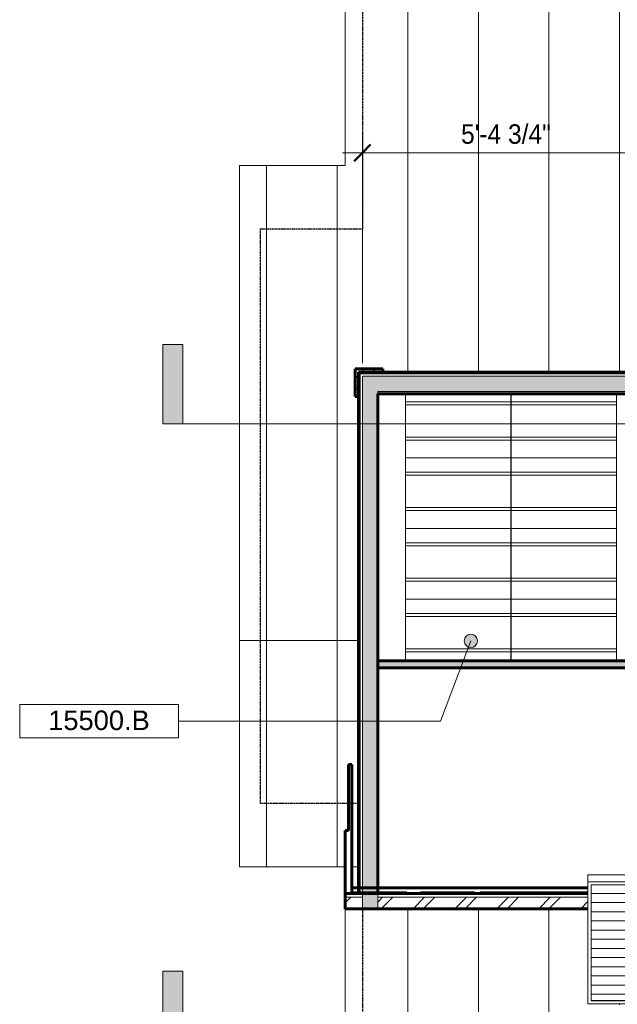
# Model space of a CAD drawing. Header units: inches. Extents: x -680 to 188, y -283 to 603.
# Tile 2 of 15: x -600 to -464, y -105 to 118. Entities that reach past the tile are written whole.
import ezdxf

# ---------------------------------------------------------------- set-up
doc = ezdxf.new("R2010")
doc.units = ezdxf.units.IN
doc.header["$MEASUREMENT"] = 0
doc.linetypes.add('1A Hidden Long', pattern=[0.21875, 0.15625, -0.0625])
for name, color, linetype, lineweight in [('A-ANNO-DIMS', 1, 'Continuous', 9), ('A-ANNO-DIMS-48', 1, 'Continuous', 9), ('A-ANNO-NOTE', 2, 'Continuous', 9), ('A-ANNO-SYMB', 6, 'Continuous', 9), ('A-CLNG-PATT', 5, 'Continuous', 60), ('A-CLNG-SUSP', 5, 'Continuous', 18), ('A-DETL', 5, 'Continuous', 9), ('A-EQPM', 6, 'Continuous', 9), ('A-GENM', 6, 'Continuous', 9), ('A-ROOF', 4, 'Continuous', 18), ('A-ROOF-OTLN', 4, 'Continuous', 9), ('A-ROOF-PATT', 8, 'Continuous', 60), ('A-WALL', 2, 'Continuous', 18), ('A-WALL-PATT', 2, 'Continuous', 60), ('I-WALL', 2, 'Continuous', 18)]:
    doc.layers.add(name, color=color, linetype=linetype, lineweight=lineweight)
doc.styles.add('Arial', font='arial.ttf', dxfattribs={"height": 4.425898})
doc.styles.add('Arial_1', font='arial.ttf', dxfattribs={"width": 0.9, "height": 4.425898})
doc.dimstyles.new('Linear_-_3_32__Arial_2_3', dxfattribs={"dimscale": 12, "dimtxt": 4.5, "dimasz": 0.3125, "dimexe": 0.375, "dimexo": 0.375, "dimgap": 0.0625, "dimtad": 1, "dimdec": 3, "dimrnd": 0.125, "dimzin": 3, "dimdsep": 46, "dimlunit": 4, "dimtxsty": 'Arial_1', "dimblk1": 'OBLIQUE', "dimblk2": 'OBLIQUE', "dimsah": 1, "dimcen": 0.09, "dimdle": 0.375, "dimazin": 0, "dimtfac": 1, "dimtdec": 3, "dimtix": 1, "dimtmove": 0, "dimatfit": 3, "dimfxl": 1, "dimtvp": 1, "dimfrac": 2, "dimtolj": 1, "dimtzin": 0, "dimarcsym": 2})
pattern_1 = [(135, (0, 0), (-4.00647, -4.00647), [])]
pattern_2 = [(0, (0, 0), (15.36, 3.84), [0.634, -10.886, 0.634, -10.886, -61.44]), (0, (0, 0), (15.36, 3.84), [-23.04, 0.634, -22.406, 0.634, -10.886, -26.88]), (0, (0, 0), (15.36, 3.84), [-57.6, 0.634, -7.046, 0.634, -18.566]), (120, (5.76, 1.92), (-11.005538, 11.38215), [0.634, -10.886, 0.634, -10.886, -61.44]), (120, (5.76, 1.92), (-11.005538, 11.38215), [-23.04, 0.634, -22.406, 0.634, -10.886, -26.88]), (120, (5.76, 1.92), (-11.005538, 11.38215), [-57.6, 0.634, -7.046, 0.634, -18.566]), (240, (7.68, 9.6), (-4.354462, -15.22215), [0.634, -10.886, 0.634, -10.886, -61.44]), (240, (7.68, 9.6), (-4.354462, -15.22215), [-23.04, 0.634, -22.406, 0.634, -10.886, -26.88]), (240, (7.68, 9.6), (-4.354462, -15.22215), [-57.6, 0.634, -7.046, 0.634, -18.566])]

# ---------------------------------------------------------------- blocks, each defined once
blk = doc.blocks.new('Xlath - Xlath-2637329-Clerestory Plan')
at = {"layer": 'A-GENM'}
for p, q in [((0, -2.33), (0, -2.25)), ((0, -2.5), (0, -2.33)), ((0, -2.58), (0, -2.5)), ((0, -4.04), (0, -2.58)), ((0, -4.07), (0, -4.04)), ((23.88, -4.07), (0, -4.07)), ((0, -4.74), (0, -4.07)), ((23.88, -2.25), (23.88, -2.33)), ((23.88, -2.33), (23.88, -2.5)), ((23.88, -2.5), (23.88, -2.58)), ((23.88, -2.58), (23.88, -4.04)), ((23.88, -4.04), (23.88, -4.07)), ((23.88, -4.07), (23.88, -4.74)), ((24, -2.33), (24, -2.25)), ((24, -2.5), (24, -2.33)), ((24, -2.58), (24, -2.5)), ((24, -4.04), (24, -2.58)), ((24, -4.07), (24, -4.04)), ((47.88, -4.07), (24, -4.07)), ((24, -4.74), (24, -4.07)), ((47.88, -2.25), (47.88, -2.33)), ((47.88, -2.33), (47.88, -2.5)), ((47.88, -2.5), (47.88, -2.58)), ((47.88, -2.58), (47.88, -4.04)), ((47.88, -4.04), (47.88, -4.07)), ((47.88, -4.07), (47.88, -4.74)), ((0, -4.74), (23.88, -4.74)), ((0, -4.76), (0, -4.74)), ((0, -12.05), (0, -4.76)), ((23.88, -4.74), (23.88, -4.76)), ((23.88, -4.76), (23.88, -12.05)), ((24, -4.74), (47.88, -4.74)), ((24, -4.76), (24, -4.74)), ((24, -12.05), (24, -4.76)), ((47.88, -4.74), (47.88, -4.76)), ((47.88, -4.76), (47.88, -12.05)), ((0, -12.08), (0, -12.05)), ((23.88, -12.07), (0, -12.07)), ((0, -12.74), (0, -12.08)), ((0, -12.75), (23.88, -12.75)), ((0, -12.77), (0, -12.75)), ((0, -14.23), (0, -12.77)), ((23.88, -12.05), (23.88, -12.08)), ((23.88, -12.08), (23.88, -12.74)), ((23.88, -12.75), (23.88, -12.77)), ((23.88, -12.77), (23.88, -14.23)), ((24, -12.08), (24, -12.05)), ((47.88, -12.07), (24, -12.07)), ((24, -12.74), (24, -12.08)), ((24, -12.75), (47.88, -12.75)), ((24, -12.77), (24, -12.75)), ((24, -14.23), (24, -12.77)), ((47.88, -12.05), (47.88, -12.08)), ((47.88, -12.08), (47.88, -12.74)), ((47.88, -12.75), (47.88, -12.77)), ((47.88, -12.77), (47.88, -14.23)), ((0, -14.31), (0, -14.23)), ((0, -14.49), (0, -14.31)), ((0, -14.56), (0, -14.49)), ((0, -15.39), (0, -14.56)), ((0, -15.47), (0, -15.39)), ((0, -16.13), (0, -15.47)), ((23.88, -14.23), (23.88, -14.31)), ((23.88, -14.31), (23.88, -14.49)), ((23.88, -14.49), (23.88, -14.56)), ((23.88, -14.56), (23.88, -15.39)), ((23.88, -15.39), (23.88, -15.47)), ((23.88, -15.47), (23.88, -16.13)), ((24, -14.31), (24, -14.23)), ((24, -14.49), (24, -14.31)), ((24, -14.56), (24, -14.49)), ((24, -15.39), (24, -14.56)), ((24, -15.47), (24, -15.39)), ((24, -16.13), (24, -15.47)), ((47.88, -14.23), (47.88, -14.31)), ((47.88, -14.31), (47.88, -14.49)), ((47.88, -14.49), (47.88, -14.56)), ((47.88, -14.56), (47.88, -15.39)), ((47.88, -15.39), (47.88, -15.47)), ((47.88, -15.47), (47.88, -16.13)), ((0, -16.21), (0, -16.13)), ((0, -16.57), (0, -16.21)), ((0, -16.65), (0, -16.57)), ((0, -16.81), (0, -16.65)), ((0, -17.27), (0, -16.81)), ((23.88, -16.81), (0, -16.81)), ((0, -17.35), (0, -17.27)), ((0, -18.25), (0, -17.35)), ((23.88, -16.13), (23.88, -16.21)), ((23.88, -16.21), (23.88, -16.57)), ((23.88, -16.57), (23.88, -16.65)), ((23.88, -16.65), (23.88, -16.81)), ((23.88, -16.81), (23.88, -17.27)), ((23.88, -17.27), (23.88, -17.35)), ((23.88, -17.35), (23.88, -18.25)), ((24, -16.21), (24, -16.13)), ((24, -16.57), (24, -16.21)), ((24, -16.65), (24, -16.57)), ((24, -16.81), (24, -16.65)), ((24, -17.27), (24, -16.81)), ((47.88, -16.81), (24, -16.81)), ((24, -17.35), (24, -17.27)), ((24, -18.25), (24, -17.35)), ((47.88, -16.13), (47.88, -16.21)), ((47.88, -16.21), (47.88, -16.57)), ((47.88, -16.57), (47.88, -16.65)), ((47.88, -16.65), (47.88, -16.81)), ((47.88, -16.81), (47.88, -17.27)), ((47.88, -17.27), (47.88, -17.35)), ((47.88, -17.35), (47.88, -18.25)), ((0, -18.33), (0, -18.25)), ((0, -18.5), (0, -18.33)), ((0, -18.58), (0, -18.5)), ((0, -20.04), (0, -18.58)), ((0, -20.07), (0, -20.04)), ((23.88, -20.07), (0, -20.07)), ((0, -20.74), (0, -20.07)), ((23.88, -18.25), (23.88, -18.33)), ((23.88, -18.33), (23.88, -18.5)), ((23.88, -18.5), (23.88, -18.58)), ((23.88, -18.58), (23.88, -20.04)), ((23.88, -20.04), (23.88, -20.07)), ((23.88, -20.07), (23.88, -20.74)), ((24, -18.33), (24, -18.25)), ((24, -18.5), (24, -18.33)), ((24, -18.58), (24, -18.5)), ((24, -20.04), (24, -18.58)), ((24, -20.07), (24, -20.04)), ((47.88, -20.07), (24, -20.07)), ((24, -20.74), (24, -20.07)), ((47.88, -18.25), (47.88, -18.33)), ((47.88, -18.33), (47.88, -18.5)), ((47.88, -18.5), (47.88, -18.58)), ((47.88, -18.58), (47.88, -20.04)), ((47.88, -20.04), (47.88, -20.07)), ((47.88, -20.07), (47.88, -20.74)), ((0, -20.74), (23.88, -20.74)), ((0, -20.76), (0, -20.74)), ((0, -28.05), (0, -20.76)), ((23.88, -20.74), (23.88, -20.76)), ((23.88, -20.76), (23.88, -28.05)), ((24, -20.74), (47.88, -20.74)), ((24, -20.76), (24, -20.74)), ((24, -28.05), (24, -20.76)), ((47.88, -20.74), (47.88, -20.76)), ((47.88, -20.76), (47.88, -28.05)), ((0, -28.08), (0, -28.05)), ((23.88, -28.07), (0, -28.07)), ((0, -28.74), (0, -28.08)), ((0, -28.75), (23.88, -28.75)), ((0, -28.77), (0, -28.75)), ((0, -30.23), (0, -28.77)), ((23.88, -28.05), (23.88, -28.08)), ((23.88, -28.08), (23.88, -28.74)), ((23.88, -28.75), (23.88, -28.77)), ((23.88, -28.77), (23.88, -30.23)), ((24, -28.08), (24, -28.05)), ((47.88, -28.07), (24, -28.07)), ((24, -28.74), (24, -28.08)), ((24, -28.75), (47.88, -28.75)), ((24, -28.77), (24, -28.75)), ((24, -30.23), (24, -28.77)), ((47.88, -28.05), (47.88, -28.08)), ((47.88, -28.08), (47.88, -28.74)), ((47.88, -28.75), (47.88, -28.77)), ((47.88, -28.77), (47.88, -30.23)), ((0, -30.31), (0, -30.23)), ((0, -30.49), (0, -30.31)), ((0, -30.56), (0, -30.49)), ((0, -31.39), (0, -30.56)), ((23.88, -30.23), (23.88, -30.31)), ((23.88, -30.31), (23.88, -30.49)), ((23.88, -30.49), (23.88, -30.56)), ((23.88, -30.56), (23.88, -31.39)), ((24, -30.31), (24, -30.23)), ((24, -30.49), (24, -30.31)), ((24, -30.56), (24, -30.49)), ((24, -31.39), (24, -30.56)), ((47.88, -30.23), (47.88, -30.31)), ((47.88, -30.31), (47.88, -30.49)), ((47.88, -30.49), (47.88, -30.56)), ((47.88, -30.56), (47.88, -31.39)), ((0, -31.47), (0, -31.39)), ((0, -32.13), (0, -31.47)), ((0, -32.21), (0, -32.13)), ((0, -32.57), (0, -32.21)), ((0, -32.65), (0, -32.57)), ((0, -32.81), (0, -32.65)), ((0, -33.27), (0, -32.81)), ((23.88, -32.81), (0, -32.81)), ((0, -33.35), (0, -33.27)), ((0, -34.25), (0, -33.35)), ((23.88, -31.39), (23.88, -31.47)), ((23.88, -31.47), (23.88, -32.13)), ((23.88, -32.13), (23.88, -32.21)), ((23.88, -32.21), (23.88, -32.57)), ((23.88, -32.57), (23.88, -32.65)), ((23.88, -32.65), (23.88, -32.81)), ((23.88, -32.81), (23.88, -33.27)), ((23.88, -33.27), (23.88, -33.35)), ((23.88, -33.35), (23.88, -34.25)), ((24, -31.47), (24, -31.39)), ((24, -32.13), (24, -31.47)), ((24, -32.21), (24, -32.13)), ((24, -32.57), (24, -32.21)), ((24, -32.65), (24, -32.57)), ((24, -32.81), (24, -32.65)), ((24, -33.27), (24, -32.81)), ((47.88, -32.81), (24, -32.81)), ((24, -33.35), (24, -33.27)), ((24, -34.25), (24, -33.35)), ((47.88, -31.39), (47.88, -31.47)), ((47.88, -31.47), (47.88, -32.13)), ((47.88, -32.13), (47.88, -32.21)), ((47.88, -32.21), (47.88, -32.57)), ((47.88, -32.57), (47.88, -32.65)), ((47.88, -32.65), (47.88, -32.81)), ((47.88, -32.81), (47.88, -33.27)), ((47.88, -33.27), (47.88, -33.35)), ((47.88, -33.35), (47.88, -34.25)), ((0, -34.33), (0, -34.25)), ((0, -34.5), (0, -34.33)), ((0, -34.58), (0, -34.5)), ((0, -36.04), (0, -34.58)), ((23.88, -34.25), (23.88, -34.33)), ((23.88, -34.33), (23.88, -34.5)), ((23.88, -34.5), (23.88, -34.58)), ((23.88, -34.58), (23.88, -36.04)), ((24, -34.33), (24, -34.25)), ((24, -34.5), (24, -34.33)), ((24, -34.58), (24, -34.5)), ((24, -36.04), (24, -34.58)), ((47.88, -34.25), (47.88, -34.33)), ((47.88, -34.33), (47.88, -34.5)), ((47.88, -34.5), (47.88, -34.58)), ((47.88, -34.58), (47.88, -36.04)), ((0, -36.07), (0, -36.04)), ((23.88, -36.07), (0, -36.07)), ((0, -36.74), (0, -36.07)), ((0, -36.74), (23.88, -36.74)), ((0, -36.76), (0, -36.74)), ((0, -44.05), (0, -36.76)), ((23.88, -36.04), (23.88, -36.07)), ((23.88, -36.07), (23.88, -36.74)), ((23.88, -36.74), (23.88, -36.76)), ((23.88, -36.76), (23.88, -44.05)), ((24, -36.07), (24, -36.04)), ((47.88, -36.07), (24, -36.07)), ((24, -36.74), (24, -36.07)), ((24, -36.74), (47.88, -36.74)), ((24, -36.76), (24, -36.74)), ((24, -44.05), (24, -36.76)), ((47.88, -36.04), (47.88, -36.07)), ((47.88, -36.07), (47.88, -36.74)), ((47.88, -36.74), (47.88, -36.76)), ((47.88, -36.76), (47.88, -44.05)), ((0, -44.08), (0, -44.05)), ((23.88, -44.07), (0, -44.07)), ((0, -44.74), (0, -44.08)), ((23.88, -44.05), (23.88, -44.08)), ((23.88, -44.08), (23.88, -44.74)), ((24, -44.08), (24, -44.05)), ((47.88, -44.07), (24, -44.07)), ((24, -44.74), (24, -44.08)), ((47.88, -44.05), (47.88, -44.08)), ((47.88, -44.08), (47.88, -44.74)), ((0, -44.75), (23.88, -44.75)), ((0, -44.77), (0, -44.75)), ((0, -46.23), (0, -44.77)), ((0, -46.31), (0, -46.23)), ((0, -46.49), (0, -46.31)), ((0, -46.56), (0, -46.49)), ((0, -47.39), (0, -46.56)), ((23.88, -44.75), (23.88, -44.77)), ((23.88, -44.77), (23.88, -46.23)), ((23.88, -46.23), (23.88, -46.31)), ((23.88, -46.31), (23.88, -46.49)), ((23.88, -46.49), (23.88, -46.56)), ((23.88, -46.56), (23.88, -47.39)), ((24, -44.75), (47.88, -44.75)), ((24, -44.77), (24, -44.75)), ((24, -46.23), (24, -44.77)), ((24, -46.31), (24, -46.23)), ((24, -46.49), (24, -46.31)), ((24, -46.56), (24, -46.49)), ((24, -47.39), (24, -46.56)), ((47.88, -44.75), (47.88, -44.77)), ((47.88, -44.77), (47.88, -46.23)), ((47.88, -46.23), (47.88, -46.31)), ((47.88, -46.31), (47.88, -46.49)), ((47.88, -46.49), (47.88, -46.56)), ((47.88, -46.56), (47.88, -47.39)), ((0, -47.47), (0, -47.39)), ((0, -48.13), (0, -47.47)), ((0, -48.21), (0, -48.13)), ((0, -48.57), (0, -48.21)), ((0, -48.65), (0, -48.57)), ((0, -48.81), (0, -48.65)), ((0, -49.27), (0, -48.81)), ((23.88, -48.81), (0, -48.81)), ((23.88, -47.39), (23.88, -47.47)), ((23.88, -47.47), (23.88, -48.13)), ((23.88, -48.13), (23.88, -48.21)), ((23.88, -48.21), (23.88, -48.57)), ((23.88, -48.57), (23.88, -48.65)), ((23.88, -48.65), (23.88, -48.81)), ((23.88, -48.81), (23.88, -49.27)), ((24, -47.47), (24, -47.39)), ((24, -48.13), (24, -47.47)), ((24, -48.21), (24, -48.13)), ((24, -48.57), (24, -48.21)), ((24, -48.65), (24, -48.57)), ((24, -48.81), (24, -48.65)), ((24, -49.27), (24, -48.81)), ((47.88, -48.81), (24, -48.81)), ((47.88, -47.39), (47.88, -47.47)), ((47.88, -47.47), (47.88, -48.13)), ((47.88, -48.13), (47.88, -48.21)), ((47.88, -48.21), (47.88, -48.57)), ((47.88, -48.57), (47.88, -48.65)), ((47.88, -48.65), (47.88, -48.81)), ((47.88, -48.81), (47.88, -49.27)), ((0, -49.35), (0, -49.27)), ((0, -50.25), (0, -49.35)), ((0, -50.33), (0, -50.25)), ((0, -50.5), (0, -50.33)), ((0, -50.58), (0, -50.5)), ((0, -52.04), (0, -50.58)), ((23.88, -49.27), (23.88, -49.35)), ((23.88, -49.35), (23.88, -50.25)), ((23.88, -50.25), (23.88, -50.33)), ((23.88, -50.33), (23.88, -50.5)), ((23.88, -50.5), (23.88, -50.58)), ((23.88, -50.58), (23.88, -52.04)), ((24, -49.35), (24, -49.27)), ((24, -50.25), (24, -49.35)), ((24, -50.33), (24, -50.25)), ((24, -50.5), (24, -50.33)), ((24, -50.58), (24, -50.5)), ((24, -52.04), (24, -50.58)), ((47.88, -49.27), (47.88, -49.35)), ((47.88, -49.35), (47.88, -50.25)), ((47.88, -50.25), (47.88, -50.33)), ((47.88, -50.33), (47.88, -50.5)), ((47.88, -50.5), (47.88, -50.58)), ((47.88, -50.58), (47.88, -52.04)), ((0, -52.07), (0, -52.04)), ((23.88, -52.07), (0, -52.07)), ((0, -52.74), (0, -52.07)), ((0, -52.74), (23.88, -52.74)), ((0, -52.76), (0, -52.74)), ((0, -60.05), (0, -52.76)), ((23.88, -52.04), (23.88, -52.07)), ((23.88, -52.07), (23.88, -52.74)), ((23.88, -52.74), (23.88, -52.76)), ((23.88, -52.76), (23.88, -60.05)), ((24, -52.07), (24, -52.04)), ((47.88, -52.07), (24, -52.07)), ((24, -52.74), (24, -52.07)), ((24, -52.74), (47.88, -52.74)), ((24, -52.76), (24, -52.74)), ((24, -60.05), (24, -52.76)), ((47.88, -52.04), (47.88, -52.07)), ((47.88, -52.07), (47.88, -52.74)), ((47.88, -52.74), (47.88, -52.76)), ((47.88, -52.76), (47.88, -60.05)), ((0, -60.08), (0, -60.05)), ((23.88, -60.07), (0, -60.07)), ((0, -60.74), (0, -60.08)), ((23.88, -60.05), (23.88, -60.08)), ((23.88, -60.08), (23.88, -60.74)), ((24, -60.08), (24, -60.05)), ((47.88, -60.07), (24, -60.07)), ((24, -60.74), (24, -60.08)), ((47.88, -60.05), (47.88, -60.08)), ((47.88, -60.08), (47.88, -60.74)), ((0, -60.75), (23.88, -60.75)), ((0, -60.77), (0, -60.75)), ((0, -62.23), (0, -60.77)), ((0, -62.31), (0, -62.23)), ((0, -62.49), (0, -62.31)), ((23.88, -60.75), (23.88, -60.77)), ((23.88, -60.77), (23.88, -62.23)), ((23.88, -62.23), (23.88, -62.31)), ((23.88, -62.31), (23.88, -62.49)), ((24, -60.75), (47.88, -60.75)), ((24, -60.77), (24, -60.75)), ((24, -62.23), (24, -60.77)), ((24, -62.31), (24, -62.23)), ((24, -62.49), (24, -62.31)), ((47.88, -60.75), (47.88, -60.77)), ((47.88, -60.77), (47.88, -62.23)), ((47.88, -62.23), (47.88, -62.31)), ((47.88, -62.31), (47.88, -62.49)), ((0, -62.56), (0, -62.49)), ((0, -62.79), (0, -62.56)), ((23.88, -62.49), (23.88, -62.56)), ((23.88, -62.56), (23.88, -62.79)), ((24, -62.56), (24, -62.49)), ((24, -62.79), (24, -62.56)), ((47.88, -62.49), (47.88, -62.56)), ((47.88, -62.56), (47.88, -62.79))]:
    blk.add_line(p, q, dxfattribs=at)
blk = doc.blocks.new('Solar Panel - 30_ x 60_-2671283-Clerestory Plan')
at = {"layer": 'A-EQPM'}
h = blk.add_hatch(dxfattribs=at)
h.set_pattern_fill('FP_7', color=256, style=0, pattern_type=2)
h.set_pattern_definition([(180, (-411.161, -106.68), (-3e-16, -2.077), [])])
h.paths.add_polyline_path([(-426.86, -103.91), (-411.91, -103.91), (-411.91, -77.7), (-470.41, -77.7), (-470.41, -103.91), (-430.46, -103.91)], flags=0)
for p, q in [((-471.16, -75.47), (-411.16, -75.47)), ((-471.16, -75.47), (-471.16, -77.01)), ((-411.16, -75.47), (-411.16, -77.01)), ((-411.16, -77.01), (-471.16, -77.01)), ((-471.16, -77.01), (-471.16, -104.7)), ((-470.41, -104.01), (-470.41, -77.7)), ((-470.41, -77.7), (-411.91, -77.7)), ((-411.91, -77.7), (-411.91, -104.01)), ((-411.16, -104.7), (-411.16, -77.01)), ((-471.16, -104.7), (-411.16, -104.7)), ((-470.41, -103.91), (-411.91, -103.91)), ((-411.91, -104.01), (-470.41, -104.01))]:
    blk.add_line(p, q, dxfattribs=at)
blk = doc.blocks.new('Section - 3_32_ x 3_8_-54337-Clerestory Plan')
at = {"layer": 'A-ANNO-SYMB'}
blk.add_hatch(color=256, dxfattribs=at).paths.add_polyline_path([(0, 0.375), (0, 0), (-0.09375, 0), (-0.09375, 0.375)], flags=0)
for p, q in [((0, 0.375), (-0.09375, 0.375)), ((-0.09375, 0.375), (-0.09375, 0)), ((0, 0), (0, 0.375)), ((-0.09375, 0), (0, 0))]:
    blk.add_line(p, q, dxfattribs=at)
blk = doc.blocks.new('DIMBLOCK9-Clerestory Plan')
at = {"layer": 'A-ANNO-DIMS-48', "transparency": 16777216}
for p, q in [((-522.29, 40.52), (-522.29, 92.65)), ((-457.54, 40.52), (-457.54, 92.65)), ((-526.79, 88.15), (-457.54, 88.15)), ((-522.29, 88.15), (-522.29, 40.52)), ((-457.54, 88.15), (-457.54, 40.52))]:
    blk.add_line(p, q, dxfattribs=at)
at = {"layer": 'A-ANNO-DIMS-48', "lineweight": 50, "transparency": 16777216}
for p, q in [((-522.29, 88.15), (-520.41, 90.03)), ((-457.54, 88.15), (-455.66, 90.03)), ((-522.29, 88.15), (-524.16, 86.28)), ((-457.54, 88.15), (-459.41, 86.28))]:
    blk.add_line(p, q, dxfattribs=at)
at = {"layer": 'A-ANNO-DIMS-48', "color": 0, "transparency": 16777216, "insert": (-499.91, 94.64), "char_height": 4.426, "width": 24.0092, "attachment_point": 1, "line_spacing_factor": 0.938532, "style": 'Arial_1'}
blk.add_mtext('5\'-4 3/4"', dxfattribs=at)
blk = doc.blocks.new('_Oblique')
at = {"color": 0, "linetype": 'ByBlock', "lineweight": -2}
blk.add_line((-0.5, -0.5), (0.5, 0.5), dxfattribs=at)
blk = doc.blocks.new('Keynote Tag - Keynote Number - Boxed - Small-135510-Clerestory Plan')
at = {"layer": 'A-ANNO-NOTE'}
for p, q in [((-0.375, -0.0792), (-0.375, 0.0781)), ((-0.375, 0.0781), (0.375, 0.0781)), ((0.375, 0.0781), (0.375, -0.0792)), ((-0.375, -0.0792), (0.375, -0.0792))]:
    blk.add_line(p, q, dxfattribs=at)

msp = doc.modelspace()

# ---------------------------------------------------------------- hatches: boundary and pattern name
at = {"layer": 'A-ANNO-NOTE'}
h = msp.add_hatch(color=256, dxfattribs=at)
edge = h.paths.add_edge_path(flags=0)
edge.add_arc((-497.7034, -22.4419), 1.5, 0, 360)
at = {"layer": 'A-CLNG-PATT', "lineweight": 9}
h = msp.add_hatch(dxfattribs=at)
h.set_pattern_fill('FP_4', color=256, style=0, pattern_type=2)
h.set_pattern_definition(pattern_2)
h.paths.add_polyline_path([(-518.7861, -28.5805), (-55.7861, -28.5805), (-55.7861, -26.9555), (-518.7861, -26.9555)], flags=0)
at = {"layer": 'A-ROOF-PATT', "lineweight": 9}
h = msp.add_hatch(dxfattribs=at)
h.set_pattern_fill('FP_12', color=256, style=0, pattern_type=2)
h.set_pattern_definition([(270, (0, 36.352), (16, 1e-15), [])])
h.paths.add_polyline_path([(-524.0948, -22.3792), (-523.1611, -22.3792), (-523.1611, 32.9571), (-523.9111, 32.9571), (-523.9111, 39.2071), (-517.6611, 39.2071), (-517.6611, 38.4571), (-428.0361, 38.4571), (-428.0361, 39.9571), (-232.5361, 39.9571), (-232.5361, 38.4571), (-188.0361, 38.4571), (-188.0361, 39.9571), (-88.5361, 39.9571), (-88.5361, 38.4571), (-44.9111, 38.4571), (-44.9111, 39.2071), (-40.6611, 39.2071), (-40.6611, 34.9571), (-41.4111, 34.9571), (-41.4111, -18.5429), (-14.4111, -18.5429), (-14.4111, 169.3321), (-302.1611, 169.3321), (-302.1611, 145.3321), (-526.1611, 145.3321), (-526.1611, 85.3321), (-550.1611, 85.3321), (-550.1611, -22.3792)], flags=0)
h.paths.add_polyline_path([(-233.9708, 113.8455), (-227.9708, 116.8455), (-221.9708, 113.8455), (-232.5361, 113.8455)], flags=0)
h = msp.add_hatch(dxfattribs=at)
h.set_pattern_fill('FP_13', color=256, style=0, pattern_type=2)
h.set_pattern_definition([(90, (0, -21.829), (-16, 1e-15), [])])
h.paths.add_polyline_path([(-526.1611, -73.6679), (-526.1611, -65.4179), (-525.4111, -65.4179), (-525.4111, -50.4679), (-524.6611, -50.4679), (-524.6611, -73.6679), (-523.1611, -73.6484), (-523.1611, -22.3792), (-550.1611, -22.3792), (-550.1611, -73.6679)], flags=0)
h = msp.add_hatch(dxfattribs=at)
h.set_pattern_fill('FP_14', color=256, style=0, pattern_type=2)
h.set_pattern_definition([(0, (0, 0), (8.976, 4.08), [61.2, -8.16, 20.4, -4.08]), (0, (5.426, 2.04), (-4.08, 5.426), [12.24, -1.346, 24.48, -3.06]), (0, (2.04, 3.468), (21.216, 2.734), [32.64, -5.712, 16.32, -4.08])])
h.paths.add_polyline_path([(-41.5148, -79.7179), (-39.9111, -79.7179), (-39.9111, -78.4179), (-97.7236, -78.4179), (-97.7236, -79.7179), (-48.7175, -79.7179)], flags=0)
h.paths.add_polyline_path([(-160.3591, -79.7179), (-157.7236, -79.7179), (-157.7236, -78.4179), (-160.4111, -78.4179), (-160.4111, -79.7179)], flags=0)
h.paths.add_polyline_path([(-221.582, -79.7179), (-220.4111, -79.7179), (-220.4111, -78.4179), (-223.0986, -78.4179), (-223.0986, -79.7179)], flags=0)
h.paths.add_polyline_path([(-283.0986, -79.7179), (-283.0986, -78.4179), (-285.7861, -78.4179), (-285.7861, -79.7179)], flags=0)
h.paths.add_polyline_path([(-348.4736, -79.7179), (-345.7861, -79.7179), (-345.7861, -78.4179), (-348.4736, -78.4179)], flags=0)
h.paths.add_polyline_path([(-411.1611, -79.7179), (-408.4736, -79.7179), (-408.4736, -78.4179), (-411.1611, -78.4179)], flags=0)
h.paths.add_polyline_path([(-477.2774, -79.7179), (-471.1611, -79.7179), (-471.1611, -78.4179), (-524.6611, -78.4179), (-524.6611, -79.7179), (-480.8787, -79.7179)], flags=0)
h = msp.add_hatch(dxfattribs=at)
h.set_pattern_fill('FP_1', color=256, style=0, pattern_type=2)
h.set_pattern_definition([(45, (0, 0), (-4.75176, 4.75176), []), (45, (0, 7.2), (-4.75176, 4.75176), [])])
h.paths.add_polyline_path([(-55.9201, -83.1304), (-55.2861, -83.1304), (-55.2861, -80.5304), (-97.7236, -80.5304), (-97.7236, -83.1304), (-63.1228, -83.1304)], flags=0)
h.paths.add_polyline_path([(-53.7861, -83.1304), (-51.5361, -83.1304), (-51.5361, -80.5304), (-53.7861, -80.5304), (-53.7861, -82.3957)], flags=0)
h.paths.add_polyline_path([(-38.4111, -83.1304), (-38.4111, -80.5304), (-42.2861, -80.5304), (-42.2861, -83.1304), (-41.5148, -83.1304)], flags=0)
h.paths.add_polyline_path([(-45.7861, -83.1304), (-45.7861, -80.5304), (-48.0361, -80.5304), (-48.0361, -83.1304)], flags=0)
h.paths.add_polyline_path([(-160.3591, -83.1304), (-157.7236, -83.1304), (-157.7236, -80.5304), (-160.4111, -80.5304), (-160.4111, -83.1304)], flags=0)
h.paths.add_polyline_path([(-220.4111, -83.1304), (-220.4111, -80.5304), (-223.0986, -80.5304), (-223.0986, -83.1304), (-221.582, -83.1304)], flags=0)
h.paths.add_polyline_path([(-285.7861, -83.1304), (-283.0986, -83.1304), (-283.0986, -80.5304), (-285.7861, -80.5304), (-285.7861, -81.8234)], flags=0)
h.paths.add_polyline_path([(-347.629, -83.1304), (-345.7861, -83.1304), (-345.7861, -80.5304), (-348.4736, -80.5304), (-348.4736, -83.1304)], flags=0)
h.paths.add_polyline_path([(-411.1611, -83.1304), (-408.4736, -83.1304), (-408.4736, -80.5304), (-411.1611, -80.5304), (-411.1611, -82.5267)], flags=0)
h.paths.add_polyline_path([(-473.676, -83.1304), (-471.1611, -83.1304), (-471.1611, -80.5304), (-518.7861, -80.5304), (-518.7861, -83.1304), (-480.8787, -83.1304)], flags=0)
h.paths.add_polyline_path([(-524.0948, -83.1304), (-522.2861, -83.1304), (-522.2861, -80.5304), (-526.1611, -80.5304), (-526.1611, -83.1304)], flags=0)
h = msp.add_hatch(dxfattribs=at)
h.set_pattern_fill('FP_2', color=256, style=0, pattern_type=2)
h.set_pattern_definition([(90, (0, -75.157), (-16, 1e-15), [])])
h.paths.add_polyline_path([(-38.4111, -218.5429), (-38.4111, -83.1304), (-97.7236, -83.1304), (-97.7236, -104.6995), (-157.7236, -104.6995), (-157.7236, -83.1304), (-160.4111, -83.1304), (-160.4111, -104.6995), (-220.4111, -104.6995), (-220.4111, -83.1304), (-223.0986, -83.1304), (-223.0986, -104.6995), (-283.0986, -104.6995), (-283.0986, -83.1304), (-285.7861, -83.1304), (-285.7861, -104.6995), (-345.7861, -104.6995), (-345.7861, -83.1304), (-348.4736, -83.1304), (-348.4736, -104.6995), (-408.4736, -104.6995), (-408.4736, -83.1304), (-411.1611, -83.1304), (-411.1611, -104.6995), (-471.1611, -104.6995), (-471.1611, -83.1304), (-526.1611, -83.1304), (-526.1611, -218.5429), (-70.0183, -218.5429)], flags=0)
h.paths.add_polyline_path([(-378.4736, -192.9687), (-408.4736, -192.9687), (-408.4736, -163.738), (-348.4736, -163.738), (-348.4736, -192.9687), (-349.2236, -192.9687)], flags=0)
h.paths.add_polyline_path([(-156.9736, -192.9687), (-157.7236, -192.9687), (-157.7236, -163.738), (-97.7236, -163.738), (-97.7236, -192.9687), (-149.5551, -192.9687)], flags=0)
h.paths.add_polyline_path([(-219.6611, -192.9687), (-220.4111, -192.9687), (-220.4111, -163.738), (-160.4111, -163.738), (-160.4111, -192.9687), (-190.4111, -192.9687)], flags=0)
h.paths.add_polyline_path([(-437.2311, -192.9687), (-471.1611, -192.9687), (-471.1611, -163.738), (-411.1611, -163.738), (-411.1611, -192.9687), (-411.9111, -192.9687)], flags=0)
h.paths.add_polyline_path([(-283.0986, -192.9687), (-283.0986, -163.738), (-223.0986, -163.738), (-223.0986, -192.9687), (-282.3486, -192.9687)], flags=0)
h.paths.add_polyline_path([(-286.5361, -192.9687), (-345.7861, -192.9687), (-345.7861, -163.738), (-285.7861, -163.738), (-285.7861, -192.9687)], flags=0)
h.paths.add_polyline_path([(-365.6357, -163.5457), (-408.4736, -163.5457), (-408.4736, -134.3149), (-348.4736, -134.3149), (-348.4736, -163.5457), (-362.0344, -163.5457)], flags=0)
h.paths.add_polyline_path([(-97.7236, -163.5457), (-157.7236, -163.5457), (-157.7236, -134.3149), (-97.7236, -134.3149), (-97.7236, -162.8534)], flags=0)
h.paths.add_polyline_path([(-185.5685, -163.5457), (-220.4111, -163.5457), (-220.4111, -134.3149), (-160.4111, -134.3149), (-160.4111, -163.5457), (-181.9672, -163.5457)], flags=0)
h.paths.add_polyline_path([(-268.3994, -163.5457), (-283.0986, -163.5457), (-283.0986, -134.3149), (-223.0986, -134.3149), (-223.0986, -163.5457), (-264.7981, -163.5457)], flags=0)
h.paths.add_polyline_path([(-286.5361, -163.5457), (-345.7861, -163.5457), (-345.7861, -134.3149), (-285.7861, -134.3149), (-285.7861, -163.5457), (-286.4061, -163.5457)], flags=0)
h.paths.add_polyline_path([(-412.4532, -163.5457), (-471.1611, -163.5457), (-471.1611, -134.3149), (-411.1611, -134.3149), (-411.1611, -163.5457), (-411.9111, -163.5457)], flags=0)
h.paths.add_polyline_path([(-380.0411, -134.1226), (-408.4736, -134.1226), (-408.4736, -104.8918), (-348.4736, -104.8918), (-348.4736, -134.1226), (-378.2404, -134.1226)], flags=0)
h.paths.add_polyline_path([(-156.7578, -134.1226), (-157.7236, -134.1226), (-157.7236, -104.8918), (-97.7236, -104.8918), (-97.7236, -134.1226), (-153.1564, -134.1226)], flags=0)
h.paths.add_polyline_path([(-219.6611, -134.1226), (-220.4111, -134.1226), (-220.4111, -104.8918), (-160.4111, -104.8918), (-160.4111, -134.1226), (-207.1766, -134.1226)], flags=0)
h.paths.add_polyline_path([(-329.6223, -134.1226), (-345.7861, -134.1226), (-345.7861, -104.8918), (-285.7861, -104.8918), (-285.7861, -134.1226), (-326.0209, -134.1226)], flags=0)
h.paths.add_polyline_path([(-416.0545, -134.1226), (-471.1611, -134.1226), (-471.1611, -104.8918), (-411.1611, -104.8918), (-411.1611, -134.1226), (-412.4532, -134.1226)], flags=0)
h.paths.add_polyline_path([(-264.7981, -134.1226), (-283.0986, -134.1226), (-283.0986, -104.8918), (-223.0986, -104.8918), (-223.0986, -134.1226), (-261.1967, -134.1226)], flags=0)
at = {"layer": 'A-WALL-PATT', "lineweight": 9}
h = msp.add_hatch(dxfattribs=at)
h.set_pattern_fill('FP_6', color=256, style=0, pattern_type=2)
h.set_pattern_definition([(45, (0, 0), (-4.00647, 4.00647), []), (135, (0, 0), (-4.00647, -4.00647), [])])
h.paths.add_polyline_path([(-523.9111, 32.9571), (-523.1611, 32.9571), (-523.1611, 38.4571), (-517.6611, 38.4571), (-517.6611, 39.2071), (-523.9111, 39.2071), (-523.9111, 38.3159)], flags=0)
h = msp.add_hatch(dxfattribs=at)
h.set_pattern_fill('FP_3', color=256, style=0, pattern_type=2)
h.set_pattern_definition(pattern_1)
h.paths.add_polyline_path([(-522.7861, 38.0821), (-424.5361, 38.0821), (-424.5361, 38.4571), (-523.1611, 38.4571), (-523.1611, 38.0821)], flags=0)
h.paths.add_polyline_path([(-328.5361, 38.0821), (-328.5361, 38.4571), (-332.0361, 38.4571), (-332.0361, 38.0821)], flags=0)
h.paths.add_polyline_path([(-284.0361, 38.0821), (-280.5361, 38.0821), (-280.5361, 38.4571), (-284.0361, 38.4571), (-284.0361, 38.3159)], flags=0)
h.paths.add_polyline_path([(-236.0361, 38.0821), (-184.5361, 38.0821), (-184.5361, 38.4571), (-236.0361, 38.4571), (-236.0361, 38.3159)], flags=0)
h.paths.add_polyline_path([(-41.5148, 38.0821), (-41.4111, 38.0821), (-41.4111, 38.4571), (-92.0361, 38.4571), (-92.0361, 38.0821), (-41.7861, 38.0821)], flags=0)
h.paths.add_polyline_path([(-136.5361, 38.0821), (-136.5361, 38.4571), (-140.0361, 38.4571), (-140.0361, 38.0821)], flags=0)
h.paths.add_polyline_path([(-376.5361, 38.0821), (-376.5361, 38.4571), (-380.0361, 38.4571), (-380.0361, 38.0821)], flags=0)
h = msp.add_hatch(dxfattribs=at)
h.set_pattern_fill('FP_3', color=256, style=0, pattern_type=2)
h.set_pattern_definition(pattern_1)
h.paths.add_polyline_path([(-523.1611, -79.7179), (-522.7861, -79.7179), (-522.7861, 38.0821), (-523.1611, 38.0821), (-523.1611, -73.6484)], flags=0)
at = {"layer": 'A-WALL-PATT'}
h = msp.add_hatch(color=256, dxfattribs=at)
h.paths.add_polyline_path([(-45.7861, 34.0821), (-42.2861, 34.0821), (-42.2861, 37.5821), (-92.0361, 37.5821), (-92.0361, 34.0821), (-48.0361, 34.0821)], flags=0)
h.paths.add_polyline_path([(-522.2861, 34.0821), (-424.5361, 34.0821), (-424.5361, 37.5821), (-522.2861, 37.5821)], flags=0)
h.paths.add_polyline_path([(-140.0361, 34.0821), (-136.5361, 34.0821), (-136.5361, 37.5821), (-140.0361, 37.5821), (-140.0361, 35.5821)], flags=0)
h.paths.add_polyline_path([(-380.0361, 34.0821), (-376.5361, 34.0821), (-376.5361, 37.5821), (-380.0361, 37.5821), (-380.0361, 35.5821)], flags=0)
h.paths.add_polyline_path([(-184.5361, 34.0821), (-184.5361, 37.5821), (-236.0361, 37.5821), (-236.0361, 34.0821), (-207.1766, 34.0821)], flags=0)
h.paths.add_polyline_path([(-332.0361, 34.0821), (-328.5361, 34.0821), (-328.5361, 37.5821), (-332.0361, 37.5821), (-332.0361, 35.5821)], flags=0)
h.paths.add_polyline_path([(-284.0361, 34.0821), (-280.5361, 34.0821), (-280.5361, 37.5821), (-284.0361, 37.5821), (-284.0361, 35.5821)], flags=0)
at = {"layer": 'A-WALL-PATT', "lineweight": 18}
msp.add_hatch(color=256, dxfattribs=at).paths.add_polyline_path([(-518.7861, -83.1304), (-518.7861, 34.0821), (-522.2861, 34.0821), (-522.2861, -83.1304)], flags=0)
at = {"layer": 'A-WALL-PATT', "lineweight": 9}
h = msp.add_hatch(dxfattribs=at)
h.set_pattern_fill('FP_4', color=256, style=0, pattern_type=2)
h.set_pattern_definition(pattern_2)
h.paths.add_polyline_path([(-518.7861, 33.5821), (-461.0361, 33.5821), (-461.0361, 34.0821), (-518.7861, 34.0821)], flags=0)
h.paths.add_polyline_path([(-45.7861, 33.5821), (-45.7861, 34.0821), (-48.0361, 34.0821), (-48.0361, 33.5821)], flags=0)
h.paths.add_polyline_path([(-55.2861, 33.5821), (-55.2861, 34.0821), (-92.0361, 34.0821), (-92.0361, 33.5821), (-55.7861, 33.5821)], flags=0)
h.paths.add_polyline_path([(-53.7861, 33.5821), (-51.5361, 33.5821), (-51.5361, 34.0821), (-53.7861, 34.0821)], flags=0)
h.paths.add_polyline_path([(-136.5361, 33.5821), (-136.5361, 34.0821), (-140.0361, 34.0821), (-140.0361, 33.5821)], flags=0)
h.paths.add_polyline_path([(-207.1766, 33.5821), (-184.5361, 33.5821), (-184.5361, 34.0821), (-208.5361, 34.0821), (-208.5361, 33.5821), (-208.0361, 33.5821)], flags=0)
h.paths.add_polyline_path([(-212.0361, 33.5821), (-212.0361, 34.0821), (-236.0361, 34.0821), (-236.0361, 33.5821), (-212.5361, 33.5821)], flags=0)
h.paths.add_polyline_path([(-280.5361, 33.5821), (-280.5361, 34.0821), (-284.0361, 34.0821), (-284.0361, 33.5821)], flags=0)
h.paths.add_polyline_path([(-457.5361, 33.5821), (-424.5361, 33.5821), (-424.5361, 34.0821), (-457.5361, 34.0821)], flags=0)
h.paths.add_polyline_path([(-328.5361, 33.5821), (-328.5361, 34.0821), (-332.0361, 34.0821), (-332.0361, 33.5821)], flags=0)
h.paths.add_polyline_path([(-380.0361, 33.5821), (-376.5361, 33.5821), (-376.5361, 34.0821), (-380.0361, 34.0821)], flags=0)

# ---------------------------------------------------------------- linework, layer by layer
at = {"layer": 'A-ANNO-NOTE'}
for p, q in [((-497.7034, -22.4419), (-504.5916, -40.6018)), ((-504.5916, -40.6018), (-563.9955, -40.6018))]:
    msp.add_line(p, q, dxfattribs=at)
msp.add_circle((-497.7034, -22.4419), 1.5, dxfattribs=at)
at = {"layer": 'A-ANNO-SYMB'}
msp.add_line((68.9446, 26.7167), (-563.0259, 26.7167), dxfattribs=at)
at = {"layer": 'A-CLNG-SUSP', "lineweight": 60}
for p, q in [((-55.7861, -26.9555), (-518.7861, -26.9555)), ((-518.7861, -28.5805), (-55.7861, -28.5805))]:
    msp.add_line(p, q, dxfattribs=at)
at = {"layer": 'A-DETL', "linetype": '1A Hidden Long', "lineweight": 30}
for p, q in [((-522.2861, 131.8321), (-522.2861, 70.9571)), ((-545.4111, -59.2929), (-545.4111, 70.9571)), ((-545.4111, 70.9571), (-522.2861, 70.9571)), ((-523.1611, -59.2929), (-545.4111, -59.2929)), ((-522.2861, -83.1679), (-522.2861, -180.1679))]:
    msp.add_line(p, q, dxfattribs=at)
at = {"layer": 'A-ROOF'}
for p, q in [((-526.1611, 145.3321), (-526.1611, 85.3321)), ((-526.1611, 85.3321), (-550.1611, 85.3321)), ((-550.1611, 85.3321), (-550.1611, -73.6679)), ((-523.1611, -22.3792), (-550.1611, -22.3792)), ((-550.1611, -73.6679), (-526.1611, -73.6679)), ((-524.6611, -73.6679), (-523.1611, -73.6679)), ((-522.2861, -79.8804), (-526.1611, -79.8804)), ((-471.1611, -79.8804), (-518.7861, -79.8804)), ((-522.2861, -80.5304), (-526.1611, -80.5304)), ((-471.1611, -80.5304), (-518.7861, -80.5304)), ((-526.1611, -83.1304), (-526.1611, -218.5429))]:
    msp.add_line(p, q, dxfattribs=at)
at = {"layer": 'A-ROOF', "lineweight": 60}
for p, q in [((-526.1611, -79.7179), (-526.1611, -83.1304)), ((-471.1611, -78.4179), (-524.6611, -78.4179)), ((-523.1611, -79.7179), (-524.6611, -79.7179)), ((-523.1611, -79.7179), (-471.1611, -79.7179)), ((-526.1611, -83.1304), (-471.1611, -83.1304))]:
    msp.add_line(p, q, dxfattribs=at)
at = {"layer": 'A-ROOF-OTLN', "lineweight": 60}
for p, q in [((-524.6611, -50.4679), (-525.4111, -50.4679)), ((-525.4111, -50.4679), (-525.4111, -65.4179)), ((-524.6611, -79.7179), (-524.6611, -50.4679)), ((-525.4111, -65.4179), (-526.1611, -65.4179)), ((-526.1611, -65.4179), (-526.1611, -79.7179)), ((-526.1611, -79.7179), (-524.6611, -79.7179))]:
    msp.add_line(p, q, dxfattribs=at)
at = {"layer": 'A-WALL', "lineweight": 60}
for p, q in [((-517.6611, 39.2071), (-523.9111, 39.2071)), ((-523.9111, 39.2071), (-523.9111, 32.9571)), ((-523.1611, 38.4571), (-517.6611, 38.4571)), ((-523.1611, 32.9571), (-523.1611, 38.4571)), ((-517.6611, 38.4571), (-517.6611, 39.2071)), ((-523.9111, 32.9571), (-523.1611, 32.9571))]:
    msp.add_line(p, q, dxfattribs=at)
at = {"layer": 'I-WALL'}
for p, q in [((-424.5361, 38.0821), (-522.7861, 38.0821)), ((-522.7861, 38.0821), (-522.7861, -79.7179)), ((-424.5361, 37.5821), (-522.2861, 37.5821)), ((-522.2861, 37.5821), (-522.2861, -83.1304)), ((-461.0361, 34.0821), (-518.7861, 34.0821)), ((-518.7861, 33.5821), (-518.7861, 34.0821)), ((-518.7861, -79.7179), (-518.7861, -83.1304))]:
    msp.add_line(p, q, dxfattribs=at)
at = {"layer": 'I-WALL', "lineweight": 60}
for p, q in [((-428.0361, 38.4571), (-517.6611, 38.4571)), ((-518.7861, 33.5821), (-461.0361, 33.5821)), ((-518.7861, -79.7179), (-518.7861, 33.5821)), ((-523.1611, 32.9571), (-523.1611, -79.7179))]:
    msp.add_line(p, q, dxfattribs=at)

# ---------------------------------------------------------------- block references
at = {"layer": 'A-ANNO-NOTE', "xscale": 47.99999999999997, "yscale": 47.99999999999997, "zscale": 47.99999999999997}
msp.add_blockref('Keynote Tag - Keynote Number - Boxed - Small-135510-Clerestory Plan', (-581.9955, -40.5749), dxfattribs=at)
at = {"layer": 'A-ANNO-SYMB', "xscale": 47.99999999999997, "yscale": 47.99999999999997, "zscale": 47.99999999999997}
for p in [(-563.0259, 26.7167), (-563.0102, -115.3113)]:
    msp.add_blockref('Section - 3_32_ x 3_8_-54337-Clerestory Plan', p, dxfattribs=at)
at = {"layer": 'A-EQPM'}
msp.add_blockref('Solar Panel - 30_ x 60_-2671283-Clerestory Plan', (0, 0), dxfattribs=at)
at = {"layer": 'A-GENM'}
msp.add_blockref('Xlath - Xlath-2637329-Clerestory Plan', (-512.5361, 35.8321), dxfattribs=at)

# ---------------------------------------------------------------- dimensions: what is measured, and where the dimension line sits
at = {"layer": 'A-ANNO-DIMS'}
dim = msp.add_linear_dim(base=(-457.5361, 88.151), p1=(-522.2861, 36.0196), p2=(-457.5361, 36.0196), dimstyle='Linear_-_3_32__Arial_2_3', override={"dimpost": '<>', "dimfxl": 64.75}, dxfattribs=at)
dim.commit()
dim.dimension.update_dxf_attribs({"geometry": 'DIMBLOCK9-Clerestory Plan', "text_midpoint": (-489.9111, 91.1909)})

# ---------------------------------------------------------------- next in the draw order: texts
at = {"layer": 'A-ANNO-NOTE', "insert": (-582.0092, -38.2187), "char_height": 4.4259, "width": 27.486, "attachment_point": 2, "line_spacing_factor": 0.938532, "style": 'Arial', "bg_fill": 3, "box_fill_scale": 1.25, "bg_fill_color": 0, "bg_fill_transparency": 0}
msp.add_mtext('15500.B', dxfattribs=at)

doc.saveas('drawing.dxf')
